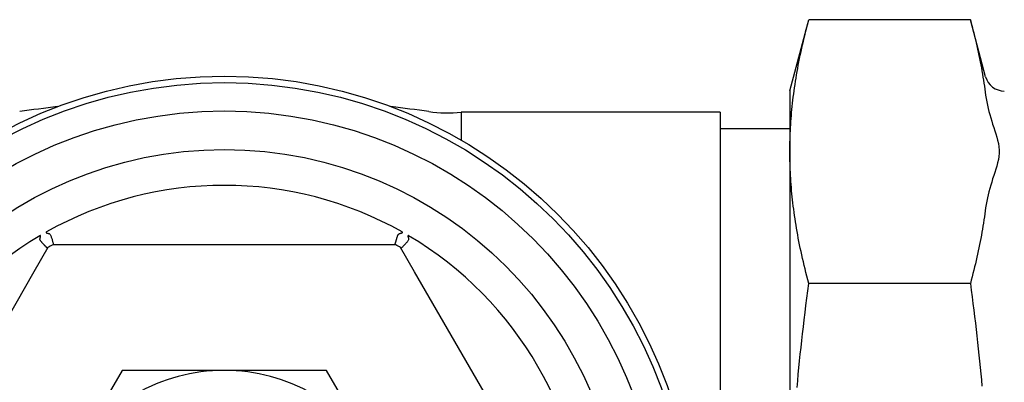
# Model space of a CAD drawing. Header units: millimetres. Extents: x 94 to 3815, y -9 to 477.
# Tile 8 of 14: x 313 to 389, y 449 to 477. Entities that reach past the tile are written whole.
import ezdxf

# ---------------------------------------------------------------- set-up
doc = ezdxf.new("R2010")
doc.units = ezdxf.units.MM
doc.layers.add('DETAIL', color=2, linetype='Continuous')

msp = doc.modelspace()

# ---------------------------------------------------------------- linework, layer by layer
at = {"layer": 'DETAIL'}
for p, q in [((372.652, 471.805), (374.137, 477.345)), ((386.68, 477.345), (374.137, 477.345)), ((387.867, 472.915), (386.68, 477.345)), ((372.652, 471.805), (372.652, 400.902)), ((347.154, 470.153), (347.154, 467.992)), ((367.254, 470.153), (347.154, 470.153)), ((367.254, 470.153), (367.254, 402.553)), ((372.652, 468.853), (367.254, 468.853)), ((315.06, 459.634), (313.98, 457.763)), ((317.6, 459.853), (315.439, 459.853)), ((339.908, 459.853), (317.6, 459.853)), ((342.069, 459.853), (339.908, 459.853)), ((343.529, 457.763), (342.448, 459.634)), ((313.98, 457.763), (302.825, 438.444)), ((354.683, 438.444), (343.529, 457.763)), ((386.68, 456.849), (374.137, 456.849)), ((320.816, 450.103), (316.846, 443.228)), ((328.754, 450.103), (320.816, 450.103)), ((336.693, 450.103), (328.754, 450.103)), ((340.662, 443.228), (336.693, 450.103))]:
    msp.add_line(p, q, dxfattribs=at)
at = {"layer": 'DETAIL', "flags": 128}
for points in [[(374.137, 456.849), (374.06, 457.136), (373.987, 457.42), (373.915, 457.702), (373.847, 457.98), (373.78, 458.256), (373.715, 458.529), (373.653, 458.799), (373.593, 459.068), (373.535, 459.334), (373.479, 459.597), (373.426, 459.859), (373.374, 460.118), (373.324, 460.376), (373.276, 460.632), (373.231, 460.886), (373.187, 461.138), (373.145, 461.389), (373.105, 461.638), (373.067, 461.885), (373.03, 462.132), (372.996, 462.376), (372.963, 462.62), (372.932, 462.863), (372.903, 463.104), (372.875, 463.344), (372.85, 463.583), (372.826, 463.822), (372.803, 464.059), (372.783, 464.296), (372.764, 464.532), (372.747, 464.767), (372.731, 465.002), (372.717, 465.236), (372.705, 465.47), (372.694, 465.703), (372.685, 465.936), (372.678, 466.169), (372.672, 466.401), (372.668, 466.633), (372.666, 466.865), (372.665, 467.097), (372.666, 467.329), (372.668, 467.561), (372.672, 467.794), (372.678, 468.026), (372.685, 468.258), (372.694, 468.491), (372.705, 468.725), (372.717, 468.958), (372.731, 469.193), (372.747, 469.427), (372.764, 469.663), (372.783, 469.899), (372.803, 470.135), (372.826, 470.373), (372.85, 470.611), (372.875, 470.85), (372.903, 471.091), (372.932, 471.332), (372.963, 471.574), (372.996, 471.818), (373.03, 472.063), (373.067, 472.309), (373.105, 472.557), (373.145, 472.806), (373.187, 473.056), (373.231, 473.309), (373.276, 473.563), (373.324, 473.818), (373.374, 474.076), (373.426, 474.336), (373.479, 474.597), (373.535, 474.861), (373.593, 475.127), (373.653, 475.395), (373.715, 475.666), (373.78, 475.939), (373.847, 476.215), (373.915, 476.493), (373.987, 476.774), (374.06, 477.058), (374.137, 477.345)], [(386.68, 477.345), (386.749, 477.084), (386.817, 476.825), (386.882, 476.568), (386.946, 476.313), (387.008, 476.059), (387.068, 475.807), (387.127, 475.556), (387.183, 475.307), (387.239, 475.059), (387.292, 474.813), (387.344, 474.568), (387.394, 474.324), (387.442, 474.081), (387.489, 473.839), (387.534, 473.599), (387.577, 473.359), (387.619, 473.12), (387.659, 472.882), (387.698, 472.645), (387.735, 472.409), (387.77, 472.174), (387.804, 471.939), (387.836, 471.705), (387.867, 471.471)], [(387.867, 471.471), (387.905, 471.213), (387.951, 470.955), (388.004, 470.7), (388.061, 470.451), (388.122, 470.211), (388.188, 469.968), (388.262, 469.713), (388.338, 469.46), (388.412, 469.22), (388.493, 468.965), (388.57, 468.723), (388.65, 468.468), (388.724, 468.227), (388.793, 467.98), (388.854, 467.724), (388.902, 467.467), (388.928, 467.217), (388.928, 466.977), (388.902, 466.727), (388.854, 466.471), (388.793, 466.215), (388.724, 465.967), (388.65, 465.726), (388.57, 465.472), (388.493, 465.229), (388.412, 464.975), (388.338, 464.734), (388.262, 464.481), (388.188, 464.226), (388.122, 463.983), (388.061, 463.743), (388.004, 463.494), (387.951, 463.239), (387.905, 462.982), (387.867, 462.724)], [(387.867, 462.724), (387.836, 462.49), (387.804, 462.256), (387.77, 462.021), (387.735, 461.785), (387.698, 461.549), (387.659, 461.312), (387.619, 461.074), (387.577, 460.836), (387.534, 460.596), (387.489, 460.355), (387.442, 460.114), (387.394, 459.871), (387.344, 459.627), (387.292, 459.382), (387.239, 459.135), (387.183, 458.887), (387.127, 458.638), (387.068, 458.388), (387.008, 458.135), (386.946, 457.882), (386.882, 457.626), (386.817, 457.369), (386.749, 457.11), (386.68, 456.849)], [(314.456, 460.364), (314.46, 460.374), (314.463, 460.385), (314.466, 460.395), (314.469, 460.406), (314.472, 460.416), (314.475, 460.426), (314.478, 460.436), (314.48, 460.446), (314.483, 460.456), (314.485, 460.465), (314.487, 460.475), (314.489, 460.484), (314.491, 460.494), (314.492, 460.503), (314.493, 460.513), (314.494, 460.522), (314.494, 460.532), (314.494, 460.541), (314.493, 460.552), (314.488, 460.562), (314.478, 460.571), (314.465, 460.572), (314.452, 460.568), (314.441, 460.562)], [(314.762, 459.853), (314.739, 459.878), (314.715, 459.903), (314.691, 459.929), (314.667, 459.954), (314.643, 459.98), (314.621, 460.005), (314.598, 460.03), (314.577, 460.055), (314.556, 460.079), (314.536, 460.103), (314.518, 460.127), (314.501, 460.15), (314.486, 460.173), (314.473, 460.195), (314.463, 460.215), (314.455, 460.233), (314.45, 460.249), (314.446, 460.264), (314.443, 460.279), (314.443, 460.295), (314.443, 460.312), (314.446, 460.328), (314.45, 460.346), (314.456, 460.364)], [(314.946, 460.854), (314.934, 460.846), (314.925, 460.838), (314.919, 460.825), (314.921, 460.812), (314.929, 460.803), (314.937, 460.797), (314.945, 460.792), (314.953, 460.787), (314.962, 460.783), (314.971, 460.78), (314.979, 460.776), (314.988, 460.773), (314.998, 460.77), (315.007, 460.767), (315.016, 460.764), (315.026, 460.761), (315.036, 460.758), (315.046, 460.756), (315.056, 460.753), (315.066, 460.751), (315.077, 460.748), (315.088, 460.746), (315.098, 460.743), (315.109, 460.741)], [(315.109, 460.741), (315.15, 460.731), (315.184, 460.713), (315.215, 460.686), (315.243, 460.649), (315.266, 460.606), (315.286, 460.563), (315.305, 460.514), (315.324, 460.461), (315.343, 460.403), (315.362, 460.343), (315.38, 460.282), (315.397, 460.224), (315.413, 460.17), (315.427, 460.118), (315.441, 460.071), (315.453, 460.027), (315.463, 459.987), (315.473, 459.953), (315.481, 459.923), (315.487, 459.898), (315.493, 459.879), (315.496, 459.865), (315.498, 459.856), (315.499, 459.853)], [(342.01, 459.853), (342.01, 459.854), (342.01, 459.856), (342.011, 459.859), (342.012, 459.864), (342.013, 459.87), (342.015, 459.877), (342.018, 459.886), (342.02, 459.896), (342.023, 459.907), (342.027, 459.92), (342.03, 459.934), (342.034, 459.949), (342.039, 459.965), (342.044, 459.983), (342.049, 460.002), (342.054, 460.022), (342.06, 460.043), (342.066, 460.065), (342.073, 460.089), (342.079, 460.113), (342.087, 460.139), (342.094, 460.165), (342.102, 460.193), (342.11, 460.22)], [(342.11, 460.22), (342.12, 460.255), (342.13, 460.289), (342.14, 460.323), (342.151, 460.358), (342.161, 460.391), (342.172, 460.425), (342.183, 460.457), (342.194, 460.489), (342.205, 460.519), (342.216, 460.548), (342.228, 460.576), (342.24, 460.602), (342.252, 460.626), (342.265, 460.648), (342.277, 460.665), (342.288, 460.68), (342.299, 460.692), (342.31, 460.702), (342.322, 460.712), (342.335, 460.72), (342.349, 460.727), (342.364, 460.733), (342.381, 460.737), (342.399, 460.741)], [(342.399, 460.741), (342.41, 460.743), (342.421, 460.746), (342.431, 460.748), (342.442, 460.751), (342.452, 460.753), (342.462, 460.756), (342.472, 460.758), (342.482, 460.761), (342.492, 460.764), (342.501, 460.767), (342.511, 460.77), (342.52, 460.773), (342.529, 460.776), (342.538, 460.78), (342.546, 460.783), (342.555, 460.787), (342.563, 460.792), (342.571, 460.797), (342.58, 460.803), (342.587, 460.812), (342.59, 460.825), (342.583, 460.838), (342.574, 460.846), (342.562, 460.854)], [(343.052, 460.364), (343.063, 460.323), (343.065, 460.284), (343.057, 460.243), (343.039, 460.202), (343.015, 460.162), (342.988, 460.125), (342.957, 460.085), (342.921, 460.042), (342.882, 459.998), (342.84, 459.953), (342.797, 459.907), (342.754, 459.862), (342.714, 459.821), (342.676, 459.782), (342.641, 459.746), (342.609, 459.713), (342.579, 459.683), (342.553, 459.657), (342.531, 459.635), (342.512, 459.616), (342.497, 459.601), (342.487, 459.591), (342.48, 459.585), (342.478, 459.583)], [(343.068, 460.562), (343.056, 460.568), (343.043, 460.572), (343.03, 460.571), (343.02, 460.562), (343.016, 460.552), (343.014, 460.541), (343.014, 460.532), (343.014, 460.522), (343.015, 460.513), (343.016, 460.503), (343.018, 460.494), (343.019, 460.484), (343.021, 460.475), (343.023, 460.465), (343.025, 460.456), (343.028, 460.446), (343.03, 460.436), (343.033, 460.426), (343.036, 460.416), (343.039, 460.406), (343.042, 460.395), (343.045, 460.385), (343.048, 460.374), (343.052, 460.364)], [(315.03, 459.583), (315.03, 459.583), (315.029, 459.584), (315.026, 459.586), (315.023, 459.589), (315.02, 459.593), (315.015, 459.597), (315.009, 459.603), (315.003, 459.609), (314.995, 459.617), (314.987, 459.625), (314.977, 459.635), (314.967, 459.645), (314.955, 459.657), (314.943, 459.669), (314.929, 459.683), (314.915, 459.697), (314.899, 459.713), (314.883, 459.73), (314.865, 459.748), (314.847, 459.767), (314.827, 459.787), (314.806, 459.808), (314.785, 459.83), (314.762, 459.853)], [(373.231, 448.776), (373.276, 449.284), (373.324, 449.796), (373.374, 450.311), (373.426, 450.83), (373.479, 451.353), (373.535, 451.881), (373.593, 452.413), (373.653, 452.949), (373.715, 453.49), (373.78, 454.036), (373.847, 454.588), (373.915, 455.145), (373.987, 455.707), (374.06, 456.275), (374.137, 456.849)], [(386.68, 456.849), (386.749, 456.328), (386.817, 455.81), (386.882, 455.295), (386.946, 454.784), (387.008, 454.277), (387.068, 453.773), (387.127, 453.271), (387.183, 452.773), (387.239, 452.277), (387.292, 451.784), (387.344, 451.294), (387.394, 450.806), (387.442, 450.321), (387.489, 449.837), (387.534, 449.356), (387.577, 448.877)]]:
    msp.add_lwpolyline(points, dxfattribs=at)
at = {"layer": 'DETAIL'}
for radius in [36.6, 36.1, 33.9, 30.902]:
    msp.add_circle((328.754, 436.353), radius, dxfattribs=at)
for centre, radius, start, end in [((389.316, 473.303), 1.5, 195, 270), ((328.754, 361.353), 110, 96.7556, 98.30245), ((328.754, 361.353), 110, 81.69755, 83.2444), ((346.082, 480.096), 10, 261.69755, 276.155), ((328.754, 436.353), 28.123, 60.59425, 119.40575), ((328.754, 436.353), 28.123, 120.59425, 179.40575), ((328.754, 436.353), 28.123, 0.59426, 59.40574), ((328.754, 436.353), 27.01, 119.53532, 120.46468), ((328.754, 436.353), 27.01, 59.53532, 60.46468), ((328.754, 436.353), 13.75, 90, 150), ((328.754, 436.353), 13.75, 30, 90)]:
    msp.add_arc(centre, radius, start, end, dxfattribs=at)

doc.saveas('drawing.dxf')
